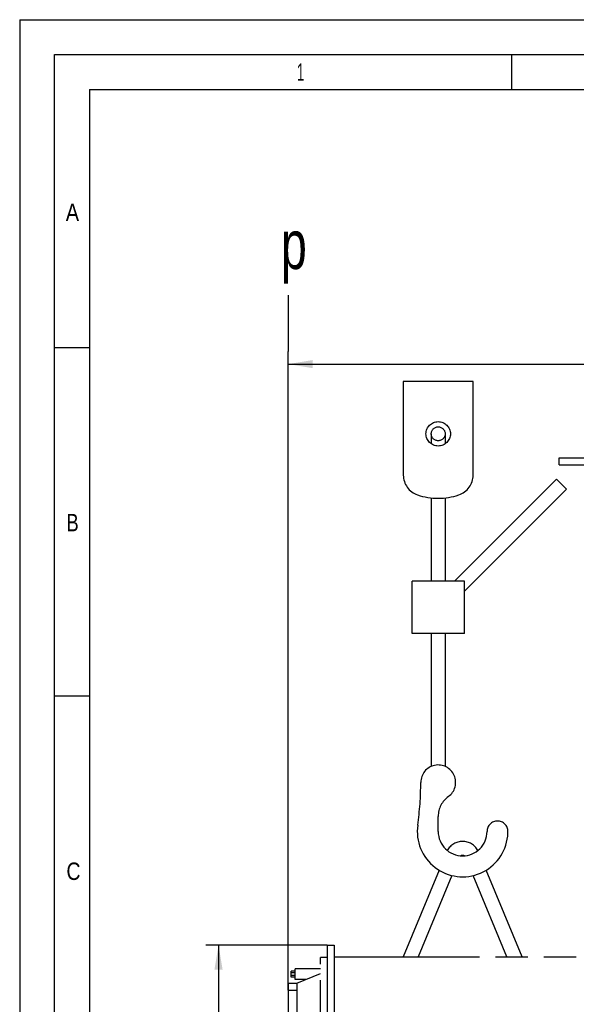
# Model space of a CAD drawing. Header units: millimetres. Extents: x 0 to 841, y 0 to 594.
# Tile 9 of 58: x 0 to 80, y 453 to 594. Entities that reach past the tile are written whole.
import ezdxf
from ezdxf.enums import TextEntityAlignment as Align

# ---------------------------------------------------------------- set-up
doc = ezdxf.new("R2010")
doc.units = ezdxf.units.MM
doc.header["$LTSCALE"] = 46.255
doc.linetypes.add('PHANTOM', pattern=[0.8, 0.45, -0.05, 0.1, -0.05, 0.1, -0.05])
doc.layers.get('0').update_dxf_attribs({"linetype": 'CONTINUOUS'})
for name, color, linetype in [('0006_418000_29_SIMPLE1_X_ABL128', 7, 'CONTINUOUS'), ('AE_KRANHAKEN_PBL125', 7, 'CONTINUOUS'), ('right_2_VBL119', 7, 'CONTINUOUS')]:
    doc.layers.add(name, color=color, linetype=linetype)
doc.styles.get("Standard").update_dxf_attribs({"font": 'txt', "width": 0.6})
doc.styles.add('TEXTSTYLE_2', font='txt')
doc.dimstyles.new('DIMSTYLE_1', dxfattribs={"dimtxt": 3.5, "dimasz": 3.5, "dimexe": 1.8, "dimexo": 0, "dimgap": 0.875, "dimtad": 1, "dimlfac": 20, "dimdsep": 46, "dimtxsty": 'STANDARD', "dimblk": '_FILLED', "dimblk1": '_FILLED', "dimblk2": '_FILLED', "dimcen": 0.09, "dimadec": 0, "dimazin": 0, "dimtp": 2, "dimtm": 2, "dimtfac": 1, "dimtofl": 0, "dimtmove": 0, "dimatfit": 3, "dimldrblk": '_FILLED', "dimfxl": 1, "dimtolj": 1, "dimarcsym": 0})
doc.dimstyles.new('DIMSTYLE_4', dxfattribs={"dimtxt": 3.5, "dimasz": 3.5, "dimexe": 1.8, "dimexo": 0, "dimgap": 0.875, "dimtad": 1, "dimlfac": 20, "dimdsep": 46, "dimtxsty": 'STANDARD', "dimblk": '_FILLED', "dimblk1": '_FILLED', "dimblk2": '_FILLED', "dimcen": 0.09, "dimadec": 0, "dimazin": 0, "dimtp": 0.8, "dimtm": 0.8, "dimtfac": 1, "dimtofl": 0, "dimtmove": 0, "dimatfit": 3, "dimldrblk": '_FILLED', "dimfxl": 1, "dimtolj": 1, "dimarcsym": 0})

# ---------------------------------------------------------------- blocks, each defined once
blk = doc.blocks.new('_FILLED')
at = {"color": 0, "linetype": 'BYBLOCK'}
blk.add_solid([(0, 0), (-1, 0.167), (-1, -0.167)], dxfattribs=at)
blk = doc.blocks.new('*D8')
at = {"color": 2, "linetype": 'CONTINUOUS'}
for p, q in [((44.1, 461.25), (26.7, 461.25)), ((28.5, 461.25), (28.5, 447.45)), ((28.5, 433.65), (28.5, 447.45)), ((44.1, 433.65), (26.7, 433.65))]:
    blk.add_line(p, q, dxfattribs=at)
at = {"color": 2, "linetype": 'CONTINUOUS', "xscale": 3.5, "yscale": 3.5, "zscale": 3.5}
for p, rotation in [((28.5, 461.25), 90), ((28.5, 433.65), 270)]:
    blk.add_blockref('_FILLED', p, dxfattribs=dict(at, rotation=rotation))
at = {"color": 2, "linetype": 'CONTINUOUS', "width": 0.642857}
blk.add_text('552', height=3.5, rotation=90, dxfattribs=at).set_placement((27.625, 447.45), align=Align.CENTER)
blk = doc.blocks.new('*D10')
at = {"color": 2, "linetype": 'CONTINUOUS'}
for p, q in [((38.5, 454.8), (38.5, 546.4)), ((145, 467.41), (145, 546.4)), ((38.5, 544.6), (91.75, 544.6)), ((145, 544.6), (91.75, 544.6))]:
    blk.add_line(p, q, dxfattribs=at)
at = {"color": 2, "linetype": 'CONTINUOUS', "xscale": 3.5, "yscale": 3.5, "zscale": 3.5, "rotation": 180}
blk.add_blockref('_FILLED', (38.5, 544.6), dxfattribs=at)
at = {"color": 2, "linetype": 'CONTINUOUS', "xscale": 3.5, "yscale": 3.5, "zscale": 3.5}
blk.add_blockref('_FILLED', (145, 544.6), dxfattribs=at)
at = {"color": 2, "linetype": 'CONTINUOUS', "width": 0.619048}
blk.add_text('2130', height=3.5, dxfattribs=at).set_placement((91.75, 545.48), align=Align.CENTER)
blk = doc.blocks.new('AE_KRANHAKEN_PBL125', base_point=(66.68, 500.85))
at = {"layer": 'AE_KRANHAKEN_PBL125', "color": 8, "linetype": 'PHANTOM'}
for p, q in [((55, 542.1), (55, 528.68)), ((65, 542.1), (55, 542.1)), ((65, 528.68), (65, 542.1)), ((59, 534.6), (59, 533.17)), ((61, 534.6), (61, 533.17)), ((62.34, 513.46), (76.97, 528.1)), ((76.97, 528.1), (78.38, 526.68)), ((59, 525.42), (59, 513.46)), ((61, 525.42), (61, 513.46)), ((63.75, 512.05), (78.38, 526.68)), ((56.25, 505.96), (56.25, 513.46)), ((63.75, 513.46), (56.25, 513.46)), ((63.75, 505.96), (63.75, 513.46)), ((63.75, 505.96), (56.25, 505.96)), ((59, 505.96), (59, 486.89)), ((61, 505.96), (61, 486.89)), ((60, 477.56), (60, 479.73)), ((69.96, 476.88), (70, 477.56)), ((60.12, 472.01), (54.98, 459.6)), ((72.02, 459.6), (66.88, 472.01)), ((61.97, 471.25), (57.14, 459.6)), ((69.86, 459.6), (65.03, 471.25))]:
    blk.add_line(p, q, dxfattribs=at)
for radius in [1.75, 1]:
    blk.add_circle((60, 534.6), radius, dxfattribs=at)
for centre, radius, start, end in [((58, 528.68), 3, 180, 251.3371), ((62, 528.68), 3, 288.6629, 360), ((60, 534.6), 9.25, 251.3371, 288.6629), ((60, 484.6), 2.5, 305.6853, 180), ((14.23, 484.6), 43.27, 351.8716, 360), ((63.5, 479.73), 3.5, 125.6853, 180), ((68.5, 477.56), 1.5, 0, 180), ((63.5, 477.56), 6.5, 171.8716, 353.9313), ((63.5, 477.56), 3.5, 180, 360), ((63.5, 473.64), 2.5, 28.5412, 151.4588), ((63.5, 473.64), 0.5, 59.1175, 120.8825)]:
    blk.add_arc(centre, radius, start, end, dxfattribs=at)
blk = doc.blocks.new('0006_418000_29_SIMPLE1_T2_X_PBL129', base_point=(41.8, 447.45))
at = {"layer": '0006_418000_29_SIMPLE1_T2_X_PBL129', "color": 8, "linetype": 'PHANTOM'}
for p, q in [((44.1, 461.25), (44.1, 433.65)), ((44.1, 461.25), (45.1, 461.25)), ((45.1, 461.25), (45.1, 433.65)), ((43.15, 435.4), (43.15, 459.5)), ((44.1, 459.5), (43.15, 459.5)), ((39.5, 456.35), (39.5, 457.85)), ((43.15, 457.85), (39.5, 457.85)), ((38.94, 456.68), (38.94, 457.52)), ((39.5, 457.52), (38.94, 457.52)), ((39.5, 457.31), (38.94, 457.31)), ((39.5, 456.89), (38.94, 456.89)), ((39.5, 456.68), (38.94, 456.68)), ((41.08, 456.35), (39.5, 456.35)), ((39.75, 455.8), (43.15, 457.2)), ((38.5, 455.8), (38.5, 448.6)), ((38.5, 455.8), (39.75, 455.8)), ((38.5, 454.8), (39.75, 454.8)), ((39.75, 455.8), (39.75, 439.1)), ((38.5, 449.6), (39.75, 449.6)), ((38.5, 448.6), (39.75, 448.6)), ((38.5, 446.3), (38.5, 439.1)), ((38.5, 446.3), (39.75, 446.3)), ((38.5, 445.3), (39.75, 445.3)), ((38.5, 440.1), (39.75, 440.1)), ((38.5, 439.1), (39.75, 439.1)), ((38.94, 437.38), (38.94, 438.22)), ((39.5, 438.22), (38.94, 438.22)), ((39.5, 438.01), (38.94, 438.01)), ((39.5, 437.05), (39.5, 438.55)), ((41.08, 438.55), (39.5, 438.55)), ((39.75, 439.1), (41.17, 438.51)), ((43.15, 438.45), (41.17, 438.51)), ((39.5, 437.59), (38.94, 437.59)), ((39.5, 437.38), (38.94, 437.38)), ((43.15, 437.05), (39.5, 437.05)), ((44.1, 435.4), (43.15, 435.4)), ((44.1, 433.65), (45.1, 433.65))]:
    blk.add_line(p, q, dxfattribs=at)
blk = doc.blocks.new('0006_418000_29_SIMPLE1_T1_X_PBL172', base_point=(74.9, 447.45))
at = {"layer": '0006_418000_29_SIMPLE1_T1_X_PBL172', "color": 8, "linetype": 'PHANTOM'}
for p, q in [((45.1, 459.6), (89.49, 459.6)), ((101.45, 453.97), (101.45, 451.95)), ((102.45, 453.39), (102.45, 451.95)), ((101.45, 451.95), (102.85, 451.95)), ((102.85, 451.95), (102.85, 447.8)), ((102.85, 451.45), (104.7, 451.45)), ((102.85, 450.45), (104.7, 450.45)), ((45.1, 435.3), (90.8, 435.3)), ((95.1, 435.3), (96.75, 435.3))]:
    blk.add_line(p, q, dxfattribs=at)
blk = doc.blocks.new('0006_418000_29_SIMPLE1_X_ABL128', base_point=(71.6, 447.45))
at = {"layer": '0006_418000_29_SIMPLE1_T1_X_PBL172'}
blk.add_blockref('0006_418000_29_SIMPLE1_T1_X_PBL172', (74.9, 447.45), dxfattribs=at)
at = {"layer": '0006_418000_29_SIMPLE1_T2_X_PBL129'}
blk.add_blockref('0006_418000_29_SIMPLE1_T2_X_PBL129', (41.8, 447.45), dxfattribs=at)
blk = doc.blocks.new('25007_721800_06_SIMPLE1_T1_X_PBL150', base_point=(96.17, 526.31))
at = {"layer": '25007_721800_06_SIMPLE1_T1_X_PBL150', "color": 7, "linetype": 'CONTINUOUS'}
for p, q in [((77.33, 530.14), (77.33, 531.14)), ((77.33, 531.14), (115.02, 531.14)), ((115.02, 530.14), (115.02, 531.14)), ((77.33, 530.14), (115.02, 530.14)), ((82.05, 526.6), (81.1, 530.14)), ((110.3, 526.6), (111.25, 530.14)), ((110.3, 526.6), (82.05, 526.6))]:
    blk.add_line(p, q, dxfattribs=at)
for points in [[(82.05, 526.6), (82.91, 524.66), (84.28, 521.48)], [(108.07, 521.48), (109.44, 524.66), (110.3, 526.6)]]:
    blk.add_lwpolyline(points, dxfattribs=at)
blk.add_open_spline([(92.96, 521.49), (93.49, 521.59), (95.61, 521.91), (97.81, 521.81), (99.39, 521.49)], degree=3, knots=[0, 0, 0, 0, 0.249409, 1, 1, 1, 1], dxfattribs=at)
blk = doc.blocks.new('25007_721800_06_SIMPLE1_X_ABL149', base_point=(96.17, 526.31))
at = {"layer": '25007_721800_06_SIMPLE1_T1_X_PBL150'}
blk.add_blockref('25007_721800_06_SIMPLE1_T1_X_PBL150', (96.17, 526.31), dxfattribs=at)
blk = doc.blocks.new('RIGHT_2_VBL119', base_point=(109.53, 441.22))
at = {"layer": '0006_418000_29_SIMPLE1_X_ABL128'}
blk.add_blockref('0006_418000_29_SIMPLE1_X_ABL128', (71.6, 447.45), dxfattribs=at)
at = {"layer": '25007_721800_06_SIMPLE1_X_ABL149'}
blk.add_blockref('25007_721800_06_SIMPLE1_X_ABL149', (96.17, 526.31), dxfattribs=at)
at = {"layer": 'AE_KRANHAKEN_PBL125'}
blk.add_blockref('AE_KRANHAKEN_PBL125', (66.68, 500.85), dxfattribs=at)

msp = doc.modelspace()

# ---------------------------------------------------------------- linework, layer by layer
at = {"color": 5, "linetype": 'CONTINUOUS'}
for p, q in [((0, 594), (0, 0)), ((0, 594), (841, 594)), ((70.5, 589), (70.5, 584)), ((10, 584), (10, 10)), ((10, 584), (831, 584)), ((5, 547), (10, 547)), ((5, 497), (10, 497))]:
    msp.add_line(p, q, dxfattribs=at)
at = {"color": 6, "linetype": 'CONTINUOUS'}
for p, q in [((5, 5), (5, 589)), ((5, 589), (836, 589))]:
    msp.add_line(p, q, dxfattribs=at)
at = {"color": 7, "linetype": 'CONTINUOUS'}
msp.add_line((38.48392, 554.48416), (38.4694, 546.40744), dxfattribs=at)

# ---------------------------------------------------------------- block references
at = {"layer": 'right_2_VBL119'}
msp.add_blockref('RIGHT_2_VBL119', (109.525, 441.22249), dxfattribs=at)

# ---------------------------------------------------------------- texts
at = {"color": 5, "linetype": 'CONTINUOUS', "style": 'TEXTSTYLE_2'}
for s, width, p in [('1', 0.571429, (39.733, 585.231)), ('A', 0.857143, (6.60156, 565.113)), ('B', 0.785714, (6.70156, 520.613)), ('C', 0.833333, (6.70156, 470.613))]:
    msp.add_text(s, height=2.50001, dxfattribs=dict(at, width=width)).set_placement(p)
at = {"color": 2, "linetype": 'CONTINUOUS', "width": 0.714286}
msp.add_text('p', height=7, dxfattribs=at).set_placement((37.44274, 558.23784))

# ---------------------------------------------------------------- dimensions: what is measured, and where the dimension line sits
at = {"color": 2, "linetype": 'CONTINUOUS'}
for base, p1, p2, angle, dimstyle, picture, middle in [((38.5, 544.6), (145, 467.41267), (38.5, 454.8), 180, 'DIMSTYLE_1', '*D10', (91.41667, 544.6)), ((28.5, 461.25), (44.1, 433.65), (44.1, 461.25), 90, 'DIMSTYLE_4', '*D8', (28.5, 447.11667))]:
    dim = msp.add_linear_dim(base=base, p1=p1, p2=p2, angle=angle, dimstyle=dimstyle, dxfattribs=at)
    dim.commit()
    dim.dimension.update_dxf_attribs({"geometry": picture, "text_midpoint": middle, "dimtype": 160})

doc.saveas('drawing.dxf')
